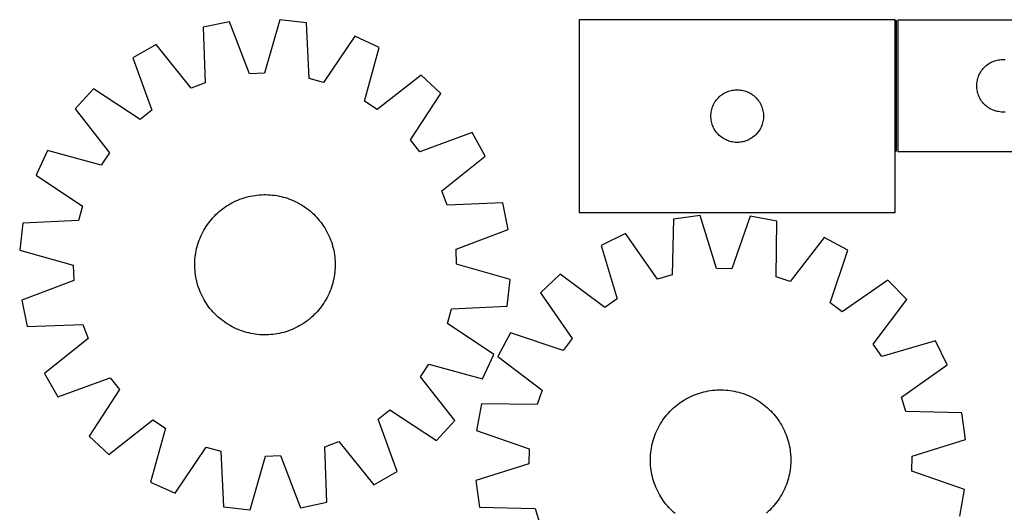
# Model space of a CAD drawing. Header units: millimetres. Extents: x 7 to 1493, y 7 to 2993.
# Tile 7 of 15: x 9 to 570, y 2713 to 2993. Entities that reach past the tile are written whole.
import ezdxf

# ---------------------------------------------------------------- set-up
doc = ezdxf.new("R2010")
doc.units = ezdxf.units.MM
doc.layers.add('COMMON', color=5, linetype='CONTINUOUS', true_color=0x0000ff)
doc.layers.add('CUT', color=7, linetype='CONTINUOUS', true_color=0x000000)

msp = doc.modelspace()

# ---------------------------------------------------------------- linework, layer by layer
at = {"layer": 'COMMON'}
msp.add_line((508.965846, 2918.280056), (508.965846, 2993.280056), dxfattribs=at)
at = {"layer": 'CUT'}
for p, q in [((129.039973, 2992.259767), (113.958748, 2989.212276)), ((140.288692, 2962.553857), (129.039973, 2992.259767)), ((157.553284, 2993.466808), (148.855363, 2962.916506)), ((172.838108, 2991.704789), (157.553284, 2993.466808)), ((174.356644, 2959.976745), (172.838108, 2991.704789)), ((508.215845, 2993.484893), (328.215845, 2993.484893)), ((328.215845, 2993.484893), (328.215845, 2883.484893)), ((508.215845, 2883.484893), (508.215845, 2993.484893)), ((809.715846, 2993.280056), (509.715846, 2993.280056)), ((509.715846, 2993.280056), (509.715846, 2918.280056)), ((113.958748, 2989.212276), (115.127097, 2957.469408)), ((87.213975, 2979.253215), (73.812604, 2971.694524)), ((107.091773, 2954.477261), (87.213975, 2979.253215)), ((200.328873, 2984.041656), (182.616097, 2957.674397)), ((214.321111, 2977.642606), (200.328873, 2984.041656)), ((205.96082, 2946.998189), (214.321111, 2977.642606)), ((73.812604, 2971.694524), (84.732855, 2941.866302)), ((560.106949, 2967.298263), (560.712632, 2967.777645)), ((560.712632, 2967.777645), (561.342191, 2968.225212)), ((561.342191, 2968.225212), (561.993954, 2968.639776)), ((561.993954, 2968.639776), (562.666195, 2969.020238)), ((562.666195, 2969.020238), (563.357131, 2969.36559)), ((563.357131, 2969.36559), (564.064928, 2969.674916)), ((564.064928, 2969.674916), (564.787711, 2969.947395)), ((564.787711, 2969.947395), (565.523562, 2970.182305)), ((565.523562, 2970.182305), (566.27053, 2970.379022)), ((566.27053, 2970.379022), (567.026635, 2970.537026)), ((567.026635, 2970.537026), (567.789871, 2970.655897)), ((567.789871, 2970.655897), (568.558214, 2970.735319)), ((568.558214, 2970.735319), (569.329628, 2970.775083)), ((569.329628, 2970.775083), (570.102065, 2970.775083)), ((570.102065, 2970.775083), (570.873478, 2970.735319)), ((148.855363, 2962.916506), (140.288692, 2962.553857)), ((555.971093, 2961.786865), (556.29854, 2962.486463)), ((556.29854, 2962.486463), (556.661568, 2963.168277)), ((556.661568, 2963.168277), (557.059213, 2963.830499)), ((557.059213, 2963.830499), (557.490421, 2964.471373)), ((557.490421, 2964.471373), (557.954049, 2965.089199)), ((557.954049, 2965.089199), (558.448867, 2965.682338)), ((558.448867, 2965.682338), (558.973564, 2966.249219)), ((558.973564, 2966.249219), (559.526746, 2966.788337)), ((559.526746, 2966.788337), (560.106949, 2967.298263)), ((115.127097, 2957.469408), (107.091773, 2954.477261)), ((182.616097, 2957.674397), (174.356644, 2959.976745)), ((238.098344, 2961.859419), (213.104562, 2942.256215)), ((249.428338, 2951.449722), (238.098344, 2961.859419)), ((554.715846, 2955.780056), (554.735735, 2956.552238)), ((554.735735, 2956.552238), (554.795348, 2957.322371)), ((554.795348, 2957.322371), (554.894528, 2958.088415)), ((554.894528, 2958.088415), (555.033011, 2958.848337)), ((555.033011, 2958.848337), (555.210431, 2959.600123)), ((555.210431, 2959.600123), (555.426316, 2960.341779)), ((555.426316, 2960.341779), (555.680094, 2961.071338)), ((555.680094, 2961.071338), (555.971093, 2961.786865)), ((51.454332, 2953.958304), (41.044635, 2942.628311)), ((78.015432, 2936.537549), (51.454332, 2953.958304)), ((232.007583, 2924.888621), (249.428338, 2951.449722)), ((409.212631, 2950.482482), (409.84219, 2950.930048)), ((409.84219, 2950.930048), (410.493953, 2951.344613)), ((410.493953, 2951.344613), (411.166194, 2951.725075)), ((411.166194, 2951.725075), (411.85713, 2952.070427)), ((411.85713, 2952.070427), (412.564927, 2952.379753)), ((412.564927, 2952.379753), (413.28771, 2952.652232)), ((413.28771, 2952.652232), (414.023561, 2952.887141)), ((414.023561, 2952.887141), (414.770529, 2953.083859)), ((414.770529, 2953.083859), (415.526634, 2953.241862)), ((415.526634, 2953.241862), (416.28987, 2953.360733)), ((416.28987, 2953.360733), (417.058213, 2953.440156)), ((417.058213, 2953.440156), (417.829627, 2953.47992)), ((417.829627, 2953.47992), (418.602064, 2953.47992)), ((418.602064, 2953.47992), (419.373477, 2953.440156)), ((419.373477, 2953.440156), (420.141821, 2953.360733)), ((420.141821, 2953.360733), (420.905057, 2953.241862)), ((420.905057, 2953.241862), (421.661162, 2953.083859)), ((421.661162, 2953.083859), (422.40813, 2952.887141)), ((422.40813, 2952.887141), (423.143981, 2952.652232)), ((423.143981, 2952.652232), (423.866764, 2952.379753)), ((423.866764, 2952.379753), (424.574561, 2952.070427)), ((424.574561, 2952.070427), (425.265497, 2951.725075)), ((425.265497, 2951.725075), (425.937737, 2951.344613)), ((425.937737, 2951.344613), (426.589501, 2950.930048)), ((426.589501, 2950.930048), (427.21906, 2950.482482)), ((554.735735, 2955.007875), (554.715846, 2955.780056)), ((554.795348, 2954.237741), (554.735735, 2955.007875)), ((554.894528, 2953.471698), (554.795348, 2954.237741)), ((555.033011, 2952.711775), (554.894528, 2953.471698)), ((555.210431, 2951.95999), (555.033011, 2952.711775)), ((555.426316, 2951.218334), (555.210431, 2951.95999)), ((555.680094, 2950.488775), (555.426316, 2951.218334)), ((213.104562, 2942.256215), (205.96082, 2946.998189)), ((404.471092, 2944.491702), (404.798539, 2945.1913)), ((404.798539, 2945.1913), (405.161567, 2945.873114)), ((405.161567, 2945.873114), (405.559212, 2946.535336)), ((405.559212, 2946.535336), (405.99042, 2947.17621)), ((405.99042, 2947.17621), (406.454048, 2947.794035)), ((406.454048, 2947.794035), (406.948866, 2948.387175)), ((406.948866, 2948.387175), (407.473563, 2948.954055)), ((407.473563, 2948.954055), (408.026745, 2949.493174)), ((408.026745, 2949.493174), (408.606948, 2950.0031)), ((408.606948, 2950.0031), (409.212631, 2950.482482)), ((427.21906, 2950.482482), (427.824743, 2950.0031)), ((427.824743, 2950.0031), (428.404945, 2949.493174)), ((428.404945, 2949.493174), (428.958128, 2948.954055)), ((428.958128, 2948.954055), (429.482824, 2948.387175)), ((429.482824, 2948.387175), (429.977642, 2947.794035)), ((429.977642, 2947.794035), (430.44127, 2947.17621)), ((430.44127, 2947.17621), (430.872479, 2946.535336)), ((430.872479, 2946.535336), (431.270124, 2945.873114)), ((431.270124, 2945.873114), (431.633152, 2945.1913)), ((431.633152, 2945.1913), (431.960599, 2944.491702)), ((555.971093, 2949.773248), (555.680094, 2950.488775)), ((556.29854, 2949.07365), (555.971093, 2949.773248)), ((556.661568, 2948.391835), (556.29854, 2949.07365)), ((557.059213, 2947.729614), (556.661568, 2948.391835)), ((557.490421, 2947.08874), (557.059213, 2947.729614)), ((557.954049, 2946.470914), (557.490421, 2947.08874)), ((558.448867, 2945.877775), (557.954049, 2946.470914)), ((558.973564, 2945.310894), (558.448867, 2945.877775)), ((559.526746, 2944.771776), (558.973564, 2945.310894)), ((41.044635, 2942.628311), (60.647839, 2917.634529)), ((84.732855, 2941.866302), (78.015432, 2936.537549)), ((403.235734, 2939.257074), (403.295347, 2940.027208)), ((403.295347, 2940.027208), (403.394527, 2940.793252)), ((403.394527, 2940.793252), (403.53301, 2941.553174)), ((403.53301, 2941.553174), (403.71043, 2942.30496)), ((403.71043, 2942.30496), (403.926315, 2943.046616)), ((403.926315, 2943.046616), (404.180093, 2943.776174)), ((404.180093, 2943.776174), (404.471092, 2944.491702)), ((431.960599, 2944.491702), (432.251598, 2943.776174)), ((432.251598, 2943.776174), (432.505376, 2943.046616)), ((432.505376, 2943.046616), (432.721261, 2942.30496)), ((432.721261, 2942.30496), (432.898681, 2941.553174)), ((432.898681, 2941.553174), (433.037164, 2940.793252)), ((433.037164, 2940.793252), (433.136344, 2940.027208)), ((433.136344, 2940.027208), (433.195957, 2939.257074)), ((560.106949, 2944.26185), (559.526746, 2944.771776)), ((560.712632, 2943.782468), (560.106949, 2944.26185)), ((561.342191, 2943.334901), (560.712632, 2943.782468)), ((561.993954, 2942.920337), (561.342191, 2943.334901)), ((562.666195, 2942.539874), (561.993954, 2942.920337)), ((563.357131, 2942.194522), (562.666195, 2942.539874)), ((564.064928, 2941.885197), (563.357131, 2942.194522)), ((564.787711, 2941.612718), (564.064928, 2941.885197)), ((565.523562, 2941.377808), (564.787711, 2941.612718)), ((566.27053, 2941.181091), (565.523562, 2941.377808)), ((567.026635, 2941.023087), (566.27053, 2941.181091)), ((567.789871, 2940.904216), (567.026635, 2941.023087)), ((568.558214, 2940.824794), (567.789871, 2940.904216)), ((569.329628, 2940.785029), (568.558214, 2940.824794)), ((570.102065, 2940.785029), (569.329628, 2940.785029)), ((570.873478, 2940.824794), (570.102065, 2940.785029)), ((403.215845, 2938.484893), (403.235734, 2939.257074)), ((403.235734, 2937.712712), (403.215845, 2938.484893)), ((403.295347, 2936.942578), (403.235734, 2937.712712)), ((403.394527, 2936.176534), (403.295347, 2936.942578)), ((403.53301, 2935.416612), (403.394527, 2936.176534)), ((403.71043, 2934.664826), (403.53301, 2935.416612)), ((403.926315, 2933.923171), (403.71043, 2934.664826)), ((404.180093, 2933.193612), (403.926315, 2933.923171)), ((432.505376, 2933.923171), (432.251598, 2933.193612)), ((432.721261, 2934.664826), (432.505376, 2933.923171)), ((432.898681, 2935.416612), (432.721261, 2934.664826)), ((433.037164, 2936.176534), (432.898681, 2935.416612)), ((433.136344, 2936.942578), (433.037164, 2936.176534)), ((433.195957, 2937.712712), (433.136344, 2936.942578)), ((433.195957, 2939.257074), (433.215845, 2938.484893)), ((433.215845, 2938.484893), (433.195957, 2937.712712)), ((267.164558, 2929.09145), (237.336335, 2918.171198)), ((274.723248, 2915.690079), (267.164558, 2929.09145)), ((404.471092, 2932.478085), (404.180093, 2933.193612)), ((404.798539, 2931.778486), (404.471092, 2932.478085)), ((405.161567, 2931.096672), (404.798539, 2931.778486)), ((405.559212, 2930.43445), (405.161567, 2931.096672)), ((405.99042, 2929.793577), (405.559212, 2930.43445)), ((406.454048, 2929.175751), (405.99042, 2929.793577)), ((406.948866, 2928.582611), (406.454048, 2929.175751)), ((407.473563, 2928.015731), (406.948866, 2928.582611)), ((429.482824, 2928.582611), (428.958128, 2928.015731)), ((429.977642, 2929.175751), (429.482824, 2928.582611)), ((430.44127, 2929.793577), (429.977642, 2929.175751)), ((430.872479, 2930.43445), (430.44127, 2929.793577)), ((431.270124, 2931.096672), (430.872479, 2930.43445)), ((431.633152, 2931.778486), (431.270124, 2931.096672)), ((431.960599, 2932.478085), (431.633152, 2931.778486)), ((432.251598, 2933.193612), (431.960599, 2932.478085)), ((237.336335, 2918.171198), (232.007583, 2924.888621)), ((408.026745, 2927.476613), (407.473563, 2928.015731)), ((408.606948, 2926.966686), (408.026745, 2927.476613)), ((409.212631, 2926.487304), (408.606948, 2926.966686)), ((409.84219, 2926.039738), (409.212631, 2926.487304)), ((410.493953, 2925.625174), (409.84219, 2926.039738)), ((411.166194, 2925.244711), (410.493953, 2925.625174)), ((411.85713, 2924.899359), (411.166194, 2925.244711)), ((412.564927, 2924.590034), (411.85713, 2924.899359)), ((413.28771, 2924.317555), (412.564927, 2924.590034)), ((414.023561, 2924.082645), (413.28771, 2924.317555)), ((414.770529, 2923.885928), (414.023561, 2924.082645)), ((415.526634, 2923.727924), (414.770529, 2923.885928)), ((416.28987, 2923.609053), (415.526634, 2923.727924)), ((417.058213, 2923.52963), (416.28987, 2923.609053)), ((417.829627, 2923.489866), (417.058213, 2923.52963)), ((418.602064, 2923.489866), (417.829627, 2923.489866)), ((419.373477, 2923.52963), (418.602064, 2923.489866)), ((420.141821, 2923.609053), (419.373477, 2923.52963)), ((420.905057, 2923.727924), (420.141821, 2923.609053)), ((421.661162, 2923.885928), (420.905057, 2923.727924)), ((422.40813, 2924.082645), (421.661162, 2923.885928)), ((423.143981, 2924.317555), (422.40813, 2924.082645)), ((423.866764, 2924.590034), (423.143981, 2924.317555)), ((424.574561, 2924.899359), (423.866764, 2924.590034)), ((425.265497, 2925.244711), (424.574561, 2924.899359)), ((425.937737, 2925.625174), (425.265497, 2925.244711)), ((426.589501, 2926.039738), (425.937737, 2925.625174)), ((427.21906, 2926.487304), (426.589501, 2926.039738)), ((427.824743, 2926.966686), (427.21906, 2926.487304)), ((428.404945, 2927.476613), (427.824743, 2926.966686)), ((428.958128, 2928.015731), (428.404945, 2927.476613)), ((25.261448, 2918.851077), (18.862398, 2904.85884)), ((55.905865, 2910.490786), (25.261448, 2918.851077)), ((60.647839, 2917.634529), (55.905865, 2910.490786)), ((509.715846, 2918.280056), (709.715846, 2918.280056)), ((249.947295, 2895.812281), (274.723248, 2915.690079)), ((18.862398, 2904.85884), (45.229656, 2887.146064)), ((252.939441, 2887.776957), (249.947295, 2895.812281)), ((129.263254, 2888.401915), (130.362565, 2889.010621)), ((130.362565, 2889.010621), (131.480452, 2889.584497)), ((131.480452, 2889.584497), (132.615815, 2890.122976)), ((132.615815, 2890.122976), (133.767531, 2890.625527)), ((133.767531, 2890.625527), (134.934464, 2891.091653)), ((134.934464, 2891.091653), (136.115462, 2891.520896)), ((136.115462, 2891.520896), (137.309361, 2891.91283)), ((137.309361, 2891.91283), (138.514982, 2892.26707)), ((138.514982, 2892.26707), (139.731134, 2892.583265)), ((139.731134, 2892.583265), (140.956619, 2892.861104)), ((140.956619, 2892.861104), (142.190226, 2893.100313)), ((142.190226, 2893.100313), (143.430738, 2893.300655)), ((143.430738, 2893.300655), (144.676931, 2893.461933)), ((144.676931, 2893.461933), (145.927574, 2893.583987)), ((145.927574, 2893.583987), (147.181435, 2893.666698)), ((147.181435, 2893.666698), (148.437274, 2893.709982)), ((148.437274, 2893.709982), (149.693854, 2893.713799)), ((149.693854, 2893.713799), (150.949933, 2893.678144)), ((150.949933, 2893.678144), (152.204273, 2893.603052)), ((152.204273, 2893.603052), (153.455635, 2893.488597)), ((153.455635, 2893.488597), (154.702784, 2893.334892)), ((154.702784, 2893.334892), (155.94449, 2893.14209)), ((155.94449, 2893.14209), (157.179528, 2892.910379)), ((157.179528, 2892.910379), (158.406677, 2892.63999)), ((158.406677, 2892.63999), (159.624728, 2892.331188)), ((159.624728, 2892.331188), (160.832479, 2891.984279)), ((160.832479, 2891.984279), (162.028736, 2891.599604)), ((162.028736, 2891.599604), (163.212321, 2891.177544)), ((163.212321, 2891.177544), (164.382064, 2890.718515)), ((164.382064, 2890.718515), (165.536811, 2890.22297)), ((165.536811, 2890.22297), (166.675424, 2889.691398)), ((166.675424, 2889.691398), (167.796777, 2889.124323)), ((167.796777, 2889.124323), (168.899765, 2888.522306)), ((45.229656, 2887.146064), (42.927309, 2878.88661)), ((122.176806, 2883.22035), (123.116856, 2884.054204)), ((123.116856, 2884.054204), (124.082635, 2884.858119)), ((124.082635, 2884.858119), (125.073188, 2885.631301)), ((125.073188, 2885.631301), (126.087539, 2886.372988)), ((126.087539, 2886.372988), (127.124686, 2887.082447)), ((127.124686, 2887.082447), (128.183606, 2887.758979)), ((128.183606, 2887.758979), (129.263254, 2888.401915)), ((168.899765, 2888.522306), (169.983299, 2887.88594)), ((169.983299, 2887.88594), (171.046309, 2887.215854)), ((171.046309, 2887.215854), (172.087747, 2886.512708)), ((172.087747, 2886.512708), (173.106584, 2885.777197)), ((173.106584, 2885.777197), (174.101816, 2885.010046)), ((174.101816, 2885.010046), (175.07246, 2884.212013)), ((175.07246, 2884.212013), (176.017559, 2883.383885)), ((176.017559, 2883.383885), (176.936179, 2882.526479)), ((284.68231, 2888.945305), (252.939441, 2887.776957)), ((287.729801, 2873.86408), (284.68231, 2888.945305)), ((328.215845, 2883.484893), (508.215845, 2883.484893)), ((42.927309, 2878.88661), (11.199265, 2877.368074)), ((117.126857, 2877.636551), (117.894008, 2878.631783)), ((117.894008, 2878.631783), (118.692041, 2879.602427)), ((118.692041, 2879.602427), (119.520169, 2880.547525)), ((119.520169, 2880.547525), (120.377575, 2881.466145)), ((120.377575, 2881.466145), (121.263412, 2882.35738)), ((121.263412, 2882.35738), (122.176806, 2883.22035)), ((176.936179, 2882.526479), (177.827413, 2881.640642)), ((177.827413, 2881.640642), (178.690384, 2880.727248)), ((178.690384, 2880.727248), (179.524237, 2879.787197)), ((179.524237, 2879.787197), (180.328152, 2878.821419)), ((180.328152, 2878.821419), (181.101335, 2877.830866)), ((181.101335, 2877.830866), (181.843021, 2876.816515)), ((381.871149, 2879.776003), (381.096648, 2848.021084)), ((397.110477, 2881.895772), (381.871149, 2879.776003)), ((406.522024, 2851.557718), (397.110477, 2881.895772)), ((425.644245, 2881.357337), (415.094841, 2851.395948)), ((440.792752, 2878.664146), (425.644245, 2881.357337)), ((440.368691, 2846.902614), (440.792752, 2878.664146)), ((11.199265, 2877.368074), (9.437246, 2862.08325)), ((113.212656, 2871.20539), (113.779731, 2872.326744)), ((113.779731, 2872.326744), (114.381748, 2873.429731)), ((114.381748, 2873.429731), (115.018114, 2874.513265)), ((115.018114, 2874.513265), (115.6882, 2875.576275)), ((115.6882, 2875.576275), (116.391346, 2876.617713)), ((116.391346, 2876.617713), (117.126857, 2877.636551)), ((181.843021, 2876.816515), (182.552481, 2875.779367)), ((182.552481, 2875.779367), (183.229012, 2874.720447)), ((183.229012, 2874.720447), (183.871948, 2873.640799)), ((183.871948, 2873.640799), (184.480655, 2872.541489)), ((184.480655, 2872.541489), (185.054531, 2871.423601)), ((258.023891, 2862.615361), (287.729801, 2873.86408)), ((110.919775, 2865.362445), (111.30445, 2866.558703)), ((111.30445, 2866.558703), (111.72651, 2867.742287)), ((111.72651, 2867.742287), (112.185539, 2868.91203)), ((112.185539, 2868.91203), (112.681084, 2870.066778)), ((112.681084, 2870.066778), (113.212656, 2871.20539)), ((185.054531, 2871.423601), (185.59301, 2870.288239)), ((185.59301, 2870.288239), (186.09556, 2869.136523)), ((186.09556, 2869.136523), (186.561687, 2867.96959)), ((186.561687, 2867.96959), (186.990929, 2866.788591)), ((186.990929, 2866.788591), (187.382864, 2865.594692)), ((354.567537, 2871.470666), (340.72912, 2864.745434)), ((372.893424, 2845.52579), (354.567537, 2871.470666)), ((467.763592, 2869.334644), (448.471935, 2844.099615)), ((481.338437, 2862.092121), (467.763592, 2869.334644)), ((9.437246, 2862.08325), (39.987547, 2853.38533)), ((109.761964, 2860.474457), (109.993674, 2861.709494)), ((109.993674, 2861.709494), (110.264064, 2862.936644)), ((110.264064, 2862.936644), (110.572866, 2864.154695)), ((110.572866, 2864.154695), (110.919775, 2865.362445)), ((187.382864, 2865.594692), (187.737103, 2864.389072)), ((187.737103, 2864.389072), (188.053299, 2863.172919)), ((188.053299, 2863.172919), (188.331138, 2861.947435)), ((188.331138, 2861.947435), (188.570346, 2860.713828)), ((258.38654, 2854.04869), (258.023891, 2862.615361)), ((340.72912, 2864.745434), (349.805335, 2834.305377)), ((471.120277, 2832.016152), (481.338437, 2862.092121)), ((109.190254, 2854.22382), (109.22591, 2855.4799)), ((109.22591, 2855.4799), (109.301002, 2856.734239)), ((109.301002, 2856.734239), (109.415457, 2857.985601)), ((109.415457, 2857.985601), (109.569161, 2859.232751)), ((109.569161, 2859.232751), (109.761964, 2860.474457)), ((188.570346, 2860.713828), (188.770688, 2859.473316)), ((188.770688, 2859.473316), (188.931966, 2858.227123)), ((188.931966, 2858.227123), (189.054021, 2856.976479)), ((189.054021, 2856.976479), (189.136731, 2855.722619)), ((189.136731, 2855.722619), (189.180016, 2854.466779)), ((39.987547, 2853.38533), (40.350196, 2844.818659)), ((109.194071, 2852.967241), (109.190254, 2854.22382)), ((109.237356, 2851.711401), (109.194071, 2852.967241)), ((109.320067, 2850.457541), (109.237356, 2851.711401)), ((109.442121, 2849.206897), (109.320067, 2850.457541)), ((189.073085, 2850.699781), (188.958631, 2849.448419)), ((189.148177, 2851.95412), (189.073085, 2850.699781)), ((189.183833, 2853.2102), (189.148177, 2851.95412)), ((189.180016, 2854.466779), (189.183833, 2853.2102)), ((288.936842, 2845.35077), (258.38654, 2854.04869)), ((415.094841, 2851.395948), (406.522024, 2851.557718)), ((40.350196, 2844.818659), (10.644286, 2833.56994)), ((109.603399, 2847.960704), (109.442121, 2849.206897)), ((109.803741, 2846.720192), (109.603399, 2847.960704)), ((110.042949, 2845.486585), (109.803741, 2846.720192)), ((110.320789, 2844.261101), (110.042949, 2845.486585)), ((110.636984, 2843.044948), (110.320789, 2844.261101)), ((188.110023, 2844.497376), (187.801221, 2843.279325)), ((188.380413, 2845.724526), (188.110023, 2844.497376)), ((188.612123, 2846.959563), (188.380413, 2845.724526)), ((188.804926, 2848.201269), (188.612123, 2846.959563)), ((188.958631, 2849.448419), (188.804926, 2848.201269)), ((287.174823, 2830.065946), (288.936842, 2845.35077)), ((317.328332, 2848.409309), (306.245426, 2837.736928)), ((342.774694, 2829.397276), (317.328332, 2848.409309)), ((381.096648, 2848.021084), (372.893424, 2845.52579)), ((448.471935, 2844.099615), (440.368691, 2846.902614)), ((504.106256, 2844.88479), (477.960746, 2826.846301)), ((514.778638, 2833.801884), (504.106256, 2844.88479)), ((110.991224, 2841.839328), (110.636984, 2843.044948)), ((111.383158, 2840.645429), (110.991224, 2841.839328)), ((111.8124, 2839.46443), (111.383158, 2840.645429)), ((112.278527, 2838.297497), (111.8124, 2839.46443)), ((186.188548, 2838.52199), (185.693003, 2837.367242)), ((186.647577, 2839.691733), (186.188548, 2838.52199)), ((187.069638, 2840.875317), (186.647577, 2839.691733)), ((187.454312, 2842.071575), (187.069638, 2840.875317)), ((187.801221, 2843.279325), (187.454312, 2842.071575)), ((10.644286, 2833.56994), (13.691777, 2818.488715)), ((112.781077, 2837.145781), (112.278527, 2838.297497)), ((113.319556, 2836.010419), (112.781077, 2837.145781)), ((113.893432, 2834.892531), (113.319556, 2836.010419)), ((114.502139, 2833.793221), (113.893432, 2834.892531)), ((115.145075, 2832.713573), (114.502139, 2833.793221)), ((183.355974, 2832.920755), (182.685887, 2831.857745)), ((183.992339, 2834.004289), (183.355974, 2832.920755)), ((184.594357, 2835.107276), (183.992339, 2834.004289)), ((185.161431, 2836.22863), (184.594357, 2835.107276)), ((185.693003, 2837.367242), (185.161431, 2836.22863)), ((306.245426, 2837.736928), (324.283915, 2811.591418)), ((349.805335, 2834.305377), (342.774694, 2829.397276)), ((495.766605, 2808.355522), (514.778638, 2833.801884)), ((115.821607, 2831.654653), (115.145075, 2832.713573)), ((116.531066, 2830.617505), (115.821607, 2831.654653)), ((117.272753, 2829.603154), (116.531066, 2830.617505)), ((118.045935, 2828.612601), (117.272753, 2829.603154)), ((118.84985, 2827.646823), (118.045935, 2828.612601)), ((119.683704, 2826.706772), (118.84985, 2827.646823)), ((179.682046, 2827.831593), (178.853918, 2826.886495)), ((180.480079, 2828.802237), (179.682046, 2827.831593)), ((181.24723, 2829.797469), (180.480079, 2828.802237)), ((181.982741, 2830.816307), (181.24723, 2829.797469)), ((182.685887, 2831.857745), (181.982741, 2830.816307)), ((253.144431, 2820.287956), (255.446778, 2828.54741)), ((255.446778, 2828.54741), (287.174823, 2830.065946)), ((477.960746, 2826.846301), (471.120277, 2832.016152)), ((120.546674, 2825.793378), (119.683704, 2826.706772)), ((121.437909, 2824.907541), (120.546674, 2825.793378)), ((122.356528, 2824.050135), (121.437909, 2824.907541)), ((123.301627, 2823.222007), (122.356528, 2824.050135)), ((124.272271, 2822.423974), (123.301627, 2823.222007)), ((125.267503, 2821.656823), (124.272271, 2822.423974)), ((126.28634, 2820.921312), (125.267503, 2821.656823)), ((173.300899, 2821.802719), (172.286548, 2821.061032)), ((174.291453, 2822.575901), (173.300899, 2821.802719)), ((175.257231, 2823.379816), (174.291453, 2822.575901)), ((176.197281, 2824.21367), (175.257231, 2823.379816)), ((177.110675, 2825.07664), (176.197281, 2824.21367)), ((177.996513, 2825.967875), (177.110675, 2825.07664)), ((178.853918, 2826.886495), (177.996513, 2825.967875)), ((13.691777, 2818.488715), (45.434646, 2819.657063)), ((45.434646, 2819.657063), (48.426792, 2811.621739)), ((127.327778, 2820.218166), (126.28634, 2820.921312)), ((128.390789, 2819.54808), (127.327778, 2820.218166)), ((129.474322, 2818.911714), (128.390789, 2819.54808)), ((130.57731, 2818.309697), (129.474322, 2818.911714)), ((131.698663, 2817.742622), (130.57731, 2818.309697)), ((132.837276, 2817.21105), (131.698663, 2817.742622)), ((133.992023, 2816.715505), (132.837276, 2817.21105)), ((135.161766, 2816.256476), (133.992023, 2816.715505)), ((136.345351, 2815.834416), (135.161766, 2816.256476)), ((163.439623, 2816.342367), (162.258625, 2815.913124)), ((164.606557, 2816.808493), (163.439623, 2816.342367)), ((165.758273, 2817.311044), (164.606557, 2816.808493)), ((166.893635, 2817.849523), (165.758273, 2817.311044)), ((168.011523, 2818.423399), (166.893635, 2817.849523)), ((169.110833, 2819.032105), (168.011523, 2818.423399)), ((170.190481, 2819.675041), (169.110833, 2819.032105)), ((171.249401, 2820.351573), (170.190481, 2819.675041)), ((172.286548, 2821.061032), (171.249401, 2820.351573)), ((279.511689, 2802.57518), (253.144431, 2820.287956)), ((48.426792, 2811.621739), (23.650839, 2791.743941)), ((137.541608, 2815.449741), (136.345351, 2815.834416)), ((138.749359, 2815.102832), (137.541608, 2815.449741)), ((139.96741, 2814.79403), (138.749359, 2815.102832)), ((141.194559, 2814.523641), (139.96741, 2814.79403)), ((142.429597, 2814.29193), (141.194559, 2814.523641)), ((143.671303, 2814.099128), (142.429597, 2814.29193)), ((144.918452, 2813.945423), (143.671303, 2814.099128)), ((146.169814, 2813.830968), (144.918452, 2813.945423)), ((147.424154, 2813.755876), (146.169814, 2813.830968)), ((148.680233, 2813.720221), (147.424154, 2813.755876)), ((149.936813, 2813.724038), (148.680233, 2813.720221)), ((151.192653, 2813.767322), (149.936813, 2813.724038)), ((152.446513, 2813.850033), (151.192653, 2813.767322)), ((153.697157, 2813.972087), (152.446513, 2813.850033)), ((154.943349, 2814.133365), (153.697157, 2813.972087)), ((156.183861, 2814.333707), (154.943349, 2814.133365)), ((157.417468, 2814.572916), (156.183861, 2814.333707)), ((158.642953, 2814.850755), (157.417468, 2814.572916)), ((159.859105, 2815.16695), (158.642953, 2814.850755)), ((161.064726, 2815.52119), (159.859105, 2815.16695)), ((162.258625, 2815.913124), (161.064726, 2815.52119)), ((289.038095, 2814.969109), (281.795572, 2801.394264)), ((319.114065, 2804.750949), (289.038095, 2814.969109)), ((324.283915, 2811.591418), (319.114065, 2804.750949)), ((500.674706, 2801.324881), (495.766605, 2808.355522)), ((531.114762, 2810.401096), (500.674706, 2801.324881)), ((537.839994, 2796.562679), (531.114762, 2810.401096)), ((273.112639, 2788.582943), (279.511689, 2802.57518)), ((281.795572, 2801.394264), (307.030601, 2782.102607)), ((237.726249, 2789.799491), (242.468222, 2796.943234)), ((242.468222, 2796.943234), (273.112639, 2788.582943)), ((511.895118, 2778.236792), (537.839994, 2796.562679)), ((23.650839, 2791.743941), (31.209529, 2778.34257)), ((31.209529, 2778.34257), (61.037752, 2789.262822)), ((61.037752, 2789.262822), (66.366504, 2782.545399)), ((257.329452, 2764.805709), (237.726249, 2789.799491)), ((66.366504, 2782.545399), (48.945749, 2755.984298)), ((307.030601, 2782.102607), (304.227602, 2773.999362)), ((387.689966, 2776.387569), (388.768547, 2777.032293)), ((388.768547, 2777.032293), (389.866848, 2777.64282)), ((389.866848, 2777.64282), (390.983783, 2778.218547)), ((390.983783, 2778.218547), (392.118252, 2778.758906)), ((392.118252, 2778.758906), (393.269134, 2779.263364)), ((393.269134, 2779.263364), (394.435293, 2779.731424)), ((394.435293, 2779.731424), (395.615579, 2780.162622)), ((395.615579, 2780.162622), (396.808827, 2780.556534)), ((396.808827, 2780.556534), (398.013859, 2780.91277)), ((398.013859, 2780.91277), (399.229486, 2781.23098)), ((399.229486, 2781.23098), (400.454508, 2781.510849)), ((400.454508, 2781.510849), (401.687717, 2781.752101)), ((401.687717, 2781.752101), (402.927896, 2781.954498)), ((402.927896, 2781.954498), (404.17382, 2782.11784)), ((404.17382, 2782.11784), (405.424259, 2782.241966)), ((405.424259, 2782.241966), (406.677981, 2782.326754)), ((406.677981, 2782.326754), (407.933747, 2782.372119)), ((407.933747, 2782.372119), (409.190319, 2782.378018)), ((409.190319, 2782.378018), (410.446455, 2782.344444)), ((410.446455, 2782.344444), (411.700918, 2782.27143)), ((411.700918, 2782.27143), (412.952468, 2782.159048)), ((412.952468, 2782.159048), (414.19987, 2782.00741)), ((414.19987, 2782.00741), (415.441894, 2781.816665)), ((415.441894, 2781.816665), (416.677313, 2781.587001)), ((416.677313, 2781.587001), (417.904909, 2781.318645)), ((417.904909, 2781.318645), (419.12347, 2781.011861)), ((419.12347, 2781.011861), (420.331794, 2780.666953)), ((420.331794, 2780.666953), (421.528687, 2780.284261)), ((421.528687, 2780.284261), (422.712969, 2779.864162)), ((422.712969, 2779.864162), (423.883471, 2779.407072)), ((423.883471, 2779.407072), (425.039038, 2778.91344)), ((425.039038, 2778.91344), (426.178529, 2778.383755)), ((426.178529, 2778.383755), (427.300821, 2777.818539)), ((427.300821, 2777.818539), (428.404804, 2777.21835)), ((428.404804, 2777.21835), (429.489391, 2776.58378)), ((514.390412, 2770.033568), (511.895118, 2778.236792)), ((272.46607, 2774.423424), (269.772879, 2759.274917)), ((304.227602, 2773.999362), (272.46607, 2774.423424)), ((380.77873, 2770.974513), (381.690693, 2771.838995)), ((381.690693, 2771.838995), (382.629361, 2772.674405)), ((382.629361, 2772.674405), (383.593806, 2773.479919)), ((383.593806, 2773.479919), (384.583077, 2774.254741)), ((384.583077, 2774.254741), (385.596198, 2774.998108)), ((385.596198, 2774.998108), (386.632168, 2775.709284)), ((386.632168, 2775.709284), (387.689966, 2776.387569)), ((429.489391, 2776.58378), (430.55351, 2775.915456)), ((430.55351, 2775.915456), (431.596111, 2775.214036)), ((431.596111, 2775.214036), (432.616166, 2774.480214)), ((432.616166, 2774.480214), (433.612667, 2773.714713)), ((433.612667, 2773.714713), (434.584632, 2772.918289)), ((434.584632, 2772.918289), (435.531101, 2772.091728)), ((435.531101, 2772.091728), (436.45114, 2771.235846)), ((436.45114, 2771.235846), (437.343841, 2770.351486)), ((213.641232, 2765.567718), (220.358655, 2770.896471)), ((224.561483, 2735.739496), (213.641232, 2765.567718)), ((220.358655, 2770.896471), (246.919755, 2753.475716)), ((375.91618, 2765.226783), (376.650002, 2766.246838)), ((376.650002, 2766.246838), (377.415503, 2767.243339)), ((377.415503, 2767.243339), (378.211927, 2768.215304)), ((378.211927, 2768.215304), (379.038488, 2769.161773)), ((379.038488, 2769.161773), (379.89437, 2770.081812)), ((379.89437, 2770.081812), (380.77873, 2770.974513)), ((437.343841, 2770.351486), (438.208324, 2769.439523)), ((438.208324, 2769.439523), (439.043734, 2768.500855)), ((439.043734, 2768.500855), (439.849247, 2767.53641)), ((439.849247, 2767.53641), (440.62407, 2766.547139)), ((440.62407, 2766.547139), (441.367436, 2765.534018)), ((546.145331, 2769.259067), (514.390412, 2770.033568)), ((548.2651, 2754.019739), (546.145331, 2769.259067)), ((60.275743, 2745.574601), (85.269525, 2765.177805)), ((92.413267, 2760.435831), (84.052976, 2729.791414)), ((85.269525, 2765.177805), (92.413267, 2760.435831)), ((246.919755, 2753.475716), (257.329452, 2764.805709)), ((372.746461, 2759.809201), (373.311677, 2760.931492)), ((373.311677, 2760.931492), (373.911866, 2762.035476)), ((373.911866, 2762.035476), (374.546436, 2763.120062)), ((374.546436, 2763.120062), (375.21476, 2764.184181)), ((375.21476, 2764.184181), (375.91618, 2765.226783)), ((441.367436, 2765.534018), (442.078612, 2764.498048)), ((442.078612, 2764.498048), (442.756897, 2763.44025)), ((442.756897, 2763.44025), (443.401621, 2762.361669)), ((443.401621, 2762.361669), (444.012148, 2761.263368)), ((444.012148, 2761.263368), (444.587875, 2760.146433)), ((444.587875, 2760.146433), (445.128235, 2759.011964)), ((48.945749, 2755.984298), (60.275743, 2745.574601)), ((269.772879, 2759.274917), (299.734268, 2748.725513)), ((370.463263, 2753.962465), (370.845955, 2755.159359)), ((370.845955, 2755.159359), (371.266054, 2756.343641)), ((371.266054, 2756.343641), (371.723144, 2757.514143)), ((371.723144, 2757.514143), (372.216776, 2758.66971)), ((372.216776, 2758.66971), (372.746461, 2759.809201)), ((445.128235, 2759.011964), (445.632693, 2757.861082)), ((445.632693, 2757.861082), (446.100752, 2756.694923)), ((446.100752, 2756.694923), (446.53195, 2755.514637)), ((446.53195, 2755.514637), (446.925862, 2754.321389)), ((98.045214, 2723.392364), (115.75799, 2749.759623)), ((115.75799, 2749.759623), (124.017443, 2747.457275)), ((183.24699, 2749.964612), (191.282314, 2752.956759)), ((184.415339, 2718.221744), (183.24699, 2749.964612)), ((191.282314, 2752.956759), (211.160112, 2728.180805)), ((299.734268, 2748.725513), (299.572498, 2740.152695)), ((369.122806, 2747.830542), (369.313551, 2749.072566)), ((369.313551, 2749.072566), (369.543215, 2750.307985)), ((369.543215, 2750.307985), (369.811572, 2751.535581)), ((369.811572, 2751.535581), (370.118355, 2752.754142)), ((370.118355, 2752.754142), (370.463263, 2753.962465)), ((446.925862, 2754.321389), (447.282098, 2753.116357)), ((447.282098, 2753.116357), (447.600308, 2751.90073)), ((447.600308, 2751.90073), (447.880177, 2750.675708)), ((447.880177, 2750.675708), (448.121429, 2749.442499)), ((448.121429, 2749.442499), (448.323826, 2748.20232)), ((517.927046, 2744.608192), (548.2651, 2754.019739)), ((124.017443, 2747.457275), (125.53598, 2715.729231)), ((140.820803, 2713.967212), (149.518724, 2744.517514)), ((149.518724, 2744.517514), (158.085395, 2744.880163)), ((158.085395, 2744.880163), (169.334114, 2715.174253)), ((368.752198, 2742.82099), (368.785773, 2744.077127)), ((368.785773, 2744.077127), (368.858787, 2745.33159)), ((368.858787, 2745.33159), (368.971168, 2746.583139)), ((368.971168, 2746.583139), (369.122806, 2747.830542)), ((448.323826, 2748.20232), (448.487168, 2746.956397)), ((448.487168, 2746.956397), (448.611295, 2745.705957)), ((448.611295, 2745.705957), (448.696082, 2744.452235)), ((448.696082, 2744.452235), (448.741448, 2743.196469)), ((448.741448, 2743.196469), (448.747346, 2741.939897)), ((517.765276, 2736.035375), (517.927046, 2744.608192)), ((299.572498, 2740.152695), (269.234444, 2730.741149)), ((368.758097, 2741.564419), (368.752198, 2742.82099)), ((368.803462, 2740.308653), (368.758097, 2741.564419)), ((368.88825, 2739.054931), (368.803462, 2740.308653)), ((369.012376, 2737.804491), (368.88825, 2739.054931)), ((369.175718, 2736.558567), (369.012376, 2737.804491)), ((448.528376, 2738.177748), (448.376738, 2736.930346)), ((448.640758, 2739.429298), (448.528376, 2738.177748)), ((448.713772, 2740.683761), (448.640758, 2739.429298)), ((448.747346, 2741.939897), (448.713772, 2740.683761)), ((211.160112, 2728.180805), (224.561483, 2735.739496)), ((369.378115, 2735.318389), (369.175718, 2736.558567)), ((369.619367, 2734.08518), (369.378115, 2735.318389)), ((369.899236, 2732.860158), (369.619367, 2734.08518)), ((370.217446, 2731.644531), (369.899236, 2732.860158)), ((447.381189, 2732.006746), (447.036281, 2730.798423)), ((447.687973, 2733.225307), (447.381189, 2732.006746)), ((447.956329, 2734.452903), (447.687973, 2733.225307)), ((448.185993, 2735.688322), (447.956329, 2734.452903)), ((448.376738, 2736.930346), (448.185993, 2735.688322)), ((547.726665, 2725.485971), (517.765276, 2736.035375)), ((84.052976, 2729.791414), (98.045214, 2723.392364)), ((269.234444, 2730.741149), (271.354213, 2715.501821)), ((370.573683, 2730.439498), (370.217446, 2731.644531)), ((370.967594, 2729.246251), (370.573683, 2730.439498)), ((371.398793, 2728.065965), (370.967594, 2729.246251)), ((371.866852, 2726.899805), (371.398793, 2728.065965)), ((372.37131, 2725.748924), (371.866852, 2726.899805)), ((445.7764, 2727.246745), (445.282769, 2726.091178)), ((446.23349, 2728.417247), (445.7764, 2727.246745)), ((446.653589, 2729.601529), (446.23349, 2728.417247)), ((447.036281, 2730.798423), (446.653589, 2729.601529)), ((372.911669, 2724.614455), (372.37131, 2725.748924)), ((373.487396, 2723.49752), (372.911669, 2724.614455)), ((374.097923, 2722.399219), (373.487396, 2723.49752)), ((374.742647, 2721.320638), (374.097923, 2722.399219)), ((375.420932, 2720.26284), (374.742647, 2721.320638)), ((442.953109, 2721.640825), (442.284784, 2720.576706)), ((443.587679, 2722.725412), (442.953109, 2721.640825)), ((444.187868, 2723.829396), (443.587679, 2722.725412)), ((444.753084, 2724.951687), (444.187868, 2723.829396)), ((445.282769, 2726.091178), (444.753084, 2724.951687)), ((545.033474, 2710.337464), (547.726665, 2725.485971)), ((125.53598, 2715.729231), (140.820803, 2713.967212)), ((169.334114, 2715.174253), (184.415339, 2718.221744)), ((271.354213, 2715.501821), (303.109133, 2714.72732)), ((376.132108, 2719.226869), (375.420932, 2720.26284)), ((376.875475, 2718.213749), (376.132108, 2719.226869)), ((377.650297, 2717.224478), (376.875475, 2718.213749)), ((378.455811, 2716.260032), (377.650297, 2717.224478)), ((379.291221, 2715.321365), (378.455811, 2716.260032)), ((380.155703, 2714.409402), (379.291221, 2715.321365)), ((438.461057, 2715.599115), (437.605174, 2714.679076)), ((439.287618, 2716.545584), (438.461057, 2715.599115)), ((440.084042, 2717.517549), (439.287618, 2716.545584)), ((440.849543, 2718.51405), (440.084042, 2717.517549)), ((441.583365, 2719.534105), (440.849543, 2718.51405)), ((442.284784, 2720.576706), (441.583365, 2719.534105)), ((303.109133, 2714.72732), (305.604427, 2706.524096)), ((381.048404, 2713.525042), (380.155703, 2714.409402)), ((381.968443, 2712.66916), (381.048404, 2713.525042)), ((382.914912, 2711.842598), (381.968443, 2712.66916)), ((435.808851, 2712.921893), (434.870184, 2712.086482)), ((436.720815, 2713.786375), (435.808851, 2712.921893)), ((437.605174, 2714.679076), (436.720815, 2713.786375))]:
    msp.add_line(p, q, dxfattribs=at)

doc.saveas('drawing.dxf')
